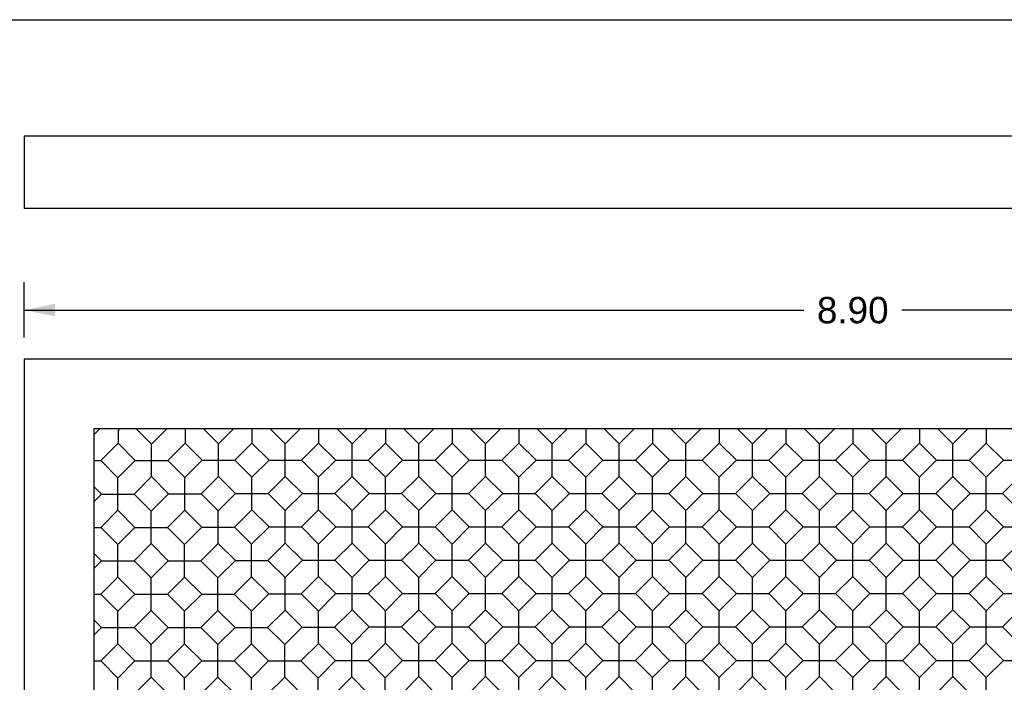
# Model space of a CAD drawing. Header units: inches. Extents: x 0 to 18.3, y 0 to 14.2.
# Tile 8 of 13: x 4.1 to 9.4, y 10.6 to 14.2. Entities that reach past the tile are written whole.
import ezdxf

# ---------------------------------------------------------------- set-up
doc = ezdxf.new("R2010")
doc.units = ezdxf.units.IN
doc.header["$LTSCALE"] = 1.008333
doc.header["$MEASUREMENT"] = 0
doc.layers.get('0').update_dxf_attribs({"linetype": 'CONTINUOUS'})
doc.styles.get("Standard").update_dxf_attribs({"font": 'arial.ttf'})
doc.dimstyles.new('DIMSTYLE_1', dxfattribs={"dimtxt": 0.141667, "dimasz": 0.166667, "dimexe": 0.09, "dimexo": 0.07, "dimgap": 0.0425, "dimtad": 0, "dimtih": 1, "dimtoh": 1, "dimzin": 4, "dimdsep": 46, "dimtxsty": 'Standard', "dimblk": '_FILLED', "dimblk1": '_FILLED', "dimblk2": '_FILLED', "dimcen": 0.09, "dimadec": 3, "dimazin": 1, "dimtfac": 1, "dimtdec": 3, "dimtofl": 0, "dimtmove": 0, "dimatfit": 3, "dimldrblk": '_FILLED', "dimfxl": 0, "dimtolj": 1, "dimtzin": 4, "dimarcsym": 0})

# ---------------------------------------------------------------- blocks, each defined once
blk = doc.blocks.new('_FILLED')
at = {"color": 0, "linetype": 'ByBlock'}
blk.add_solid([(0, 0), (-1, 0.2), (-1, -0.2)], dxfattribs=at)
blk = doc.blocks.new('*D2')
at = {"color": 2, "linetype": 'Continuous'}
for p, q in [((4.1466, 12.4604), (4.1466, 12.7567)), ((13.0466, 12.4604), (13.0466, 12.7567)), ((4.1466, 12.6067), (8.3333, 12.6067)), ((13.0466, 12.6067), (8.8599, 12.6067))]:
    blk.add_line(p, q, dxfattribs=at)
at = {"color": 2, "linetype": 'Continuous', "xscale": 0.1666666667, "yscale": 0.1666666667, "zscale": 0.1666666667, "rotation": 180}
blk.add_blockref('_FILLED', (4.1466, 12.6067), dxfattribs=at)
at = {"color": 2, "linetype": 'Continuous', "xscale": 0.1666666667, "yscale": 0.1666666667, "zscale": 0.1666666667}
blk.add_blockref('_FILLED', (13.0466, 12.6067), dxfattribs=at)
at = {"color": 2, "linetype": 'Continuous', "insert": (8.5966, 12.6776), "char_height": 0.14167, "width": 0.384975, "attachment_point": 2, "line_spacing_factor": 0.9}
blk.add_mtext('8.90', dxfattribs=at)

msp = doc.modelspace()

# ---------------------------------------------------------------- linework, layer by layer
at = {"color": 7, "linetype": 'Continuous'}
for p, q in [((0, 14.1667), (18.3333, 14.1667)), ((4.1466, 13.5419), (4.1466, 13.1519)), ((13.0466, 13.5419), (4.1466, 13.5419)), ((13.0466, 13.1519), (4.1466, 13.1519)), ((4.1466, 12.3438), (4.1466, 3.7238)), ((13.0466, 12.3438), (4.1466, 12.3438)), ((4.5544, 11.9688), (4.5216, 11.936)), ((4.5216, 11.9688), (4.5216, 4.0988)), ((12.6716, 11.9688), (4.5216, 11.9688)), ((4.6516, 11.9588), (4.6616, 11.9688)), ((4.6516, 11.9588), (4.6516, 11.8915)), ((4.8309, 11.8868), (4.7489, 11.9688)), ((4.8309, 11.8868), (4.9129, 11.9688)), ((5.0115, 11.9688), (5.0115, 11.8929)), ((5.1102, 11.9688), (5.1908, 11.8882)), ((5.1908, 11.8882), (5.2714, 11.9688)), ((5.37, 11.9688), (5.37, 11.8929)), ((5.4687, 11.9688), (5.5493, 11.8882)), ((5.5493, 11.8882), (5.6299, 11.9688)), ((5.7286, 11.9688), (5.7286, 11.8929)), ((5.8272, 11.9688), (5.9078, 11.8882)), ((5.9078, 11.8882), (5.9884, 11.9688)), ((6.0871, 11.9688), (6.0871, 11.8929)), ((6.1857, 11.9688), (6.2663, 11.8882)), ((6.2663, 11.8882), (6.3469, 11.9688)), ((6.4456, 11.9688), (6.4456, 11.8929)), ((6.5442, 11.9688), (6.6248, 11.8882)), ((6.6248, 11.8882), (6.7054, 11.9688)), ((6.8041, 11.9688), (6.8041, 11.8929)), ((6.9027, 11.9688), (6.9833, 11.8882)), ((7.0639, 11.9688), (6.9833, 11.8882)), ((7.1626, 11.9688), (7.1626, 11.8929)), ((7.2612, 11.9688), (7.3418, 11.8882)), ((7.4224, 11.9688), (7.3418, 11.8882)), ((7.5211, 11.9688), (7.5211, 11.8929)), ((7.6197, 11.9688), (7.7003, 11.8882)), ((7.7809, 11.9688), (7.7003, 11.8882)), ((7.8796, 11.9688), (7.8796, 11.8929)), ((7.9782, 11.9688), (8.0588, 11.8882)), ((8.1394, 11.9688), (8.0588, 11.8882)), ((8.2381, 11.9688), (8.2381, 11.8929)), ((8.3367, 11.9688), (8.4173, 11.8882)), ((8.4979, 11.9688), (8.4173, 11.8882)), ((8.5966, 11.9688), (8.5966, 11.8929)), ((8.6952, 11.9688), (8.7758, 11.8882)), ((8.8564, 11.9688), (8.7758, 11.8882)), ((8.9551, 11.9688), (8.9551, 11.8929)), ((9.0537, 11.9688), (9.1343, 11.8882)), ((9.2149, 11.9688), (9.1343, 11.8882)), ((9.3136, 11.9688), (9.3136, 11.8929)), ((4.6516, 11.8915), (4.5582, 11.7981)), ((4.7436, 11.7995), (4.6516, 11.8915)), ((4.8309, 11.7123), (4.8309, 11.8868)), ((5.0115, 11.8929), (4.9181, 11.7995)), ((5.0115, 11.8929), (5.1035, 11.8009)), ((5.1908, 11.7137), (5.1908, 11.8882)), ((5.37, 11.8929), (5.278, 11.8009)), ((5.37, 11.8929), (5.462, 11.8009)), ((5.5493, 11.7137), (5.5493, 11.8882)), ((5.7286, 11.8929), (5.6365, 11.8009)), ((5.7286, 11.8929), (5.8206, 11.8009)), ((5.9078, 11.7137), (5.9078, 11.8882)), ((6.0871, 11.8929), (5.9951, 11.8009)), ((6.0871, 11.8929), (6.1791, 11.8009)), ((6.2663, 11.7137), (6.2663, 11.8882)), ((6.4456, 11.8929), (6.3536, 11.8009)), ((6.4456, 11.8929), (6.5376, 11.8009)), ((6.6248, 11.7137), (6.6248, 11.8882)), ((6.8041, 11.8929), (6.7121, 11.8009)), ((6.8041, 11.8929), (6.8961, 11.8009)), ((6.9833, 11.7137), (6.9833, 11.8882)), ((7.1626, 11.8929), (7.0706, 11.8009)), ((7.1626, 11.8929), (7.2546, 11.8009)), ((7.3418, 11.7137), (7.3418, 11.8882)), ((7.5211, 11.8929), (7.4291, 11.8009)), ((7.5211, 11.8929), (7.6131, 11.8009)), ((7.7003, 11.7137), (7.7003, 11.8882)), ((7.8796, 11.8929), (7.7876, 11.8009)), ((7.8796, 11.8929), (7.9716, 11.8009)), ((8.0588, 11.7137), (8.0588, 11.8882)), ((8.2381, 11.8929), (8.1461, 11.8009)), ((8.2381, 11.8929), (8.3301, 11.8009)), ((8.4173, 11.7137), (8.4173, 11.8882)), ((8.5966, 11.8929), (8.5046, 11.8009)), ((8.5966, 11.8929), (8.6886, 11.8009)), ((8.7758, 11.7137), (8.7758, 11.8882)), ((8.9551, 11.8929), (8.8631, 11.8009)), ((8.9551, 11.8929), (9.0471, 11.8009)), ((9.1343, 11.7137), (9.1343, 11.8882)), ((9.3136, 11.8929), (9.2216, 11.8009)), ((9.3136, 11.8929), (9.4056, 11.8009)), ((4.5216, 11.7981), (4.5582, 11.7981)), ((4.6502, 11.7061), (4.5582, 11.7981)), ((4.6502, 11.7061), (4.7436, 11.7995)), ((4.7436, 11.7995), (4.9181, 11.7995)), ((5.0101, 11.7075), (4.9181, 11.7995)), ((5.0101, 11.7075), (5.1035, 11.8009)), ((5.1035, 11.8009), (5.278, 11.8009)), ((5.278, 11.8009), (5.37, 11.7089)), ((5.37, 11.7089), (5.462, 11.8009)), ((5.462, 11.8009), (5.6365, 11.8009)), ((5.6365, 11.8009), (5.7286, 11.7089)), ((5.7286, 11.7089), (5.8206, 11.8009)), ((5.8206, 11.8009), (5.9951, 11.8009)), ((5.9951, 11.8009), (6.0871, 11.7089)), ((6.0871, 11.7089), (6.1791, 11.8009)), ((6.1791, 11.8009), (6.3536, 11.8009)), ((6.3536, 11.8009), (6.4456, 11.7089)), ((6.4456, 11.7089), (6.5376, 11.8009)), ((6.5376, 11.8009), (6.7121, 11.8009)), ((6.7121, 11.8009), (6.8041, 11.7089)), ((6.8961, 11.8009), (6.8041, 11.7089)), ((6.8961, 11.8009), (7.0706, 11.8009)), ((7.0706, 11.8009), (7.1626, 11.7089)), ((7.2546, 11.8009), (7.1626, 11.7089)), ((7.2546, 11.8009), (7.4291, 11.8009)), ((7.4291, 11.8009), (7.5211, 11.7089)), ((7.6131, 11.8009), (7.5211, 11.7089)), ((7.6131, 11.8009), (7.7876, 11.8009)), ((7.7876, 11.8009), (7.8796, 11.7089)), ((7.9716, 11.8009), (7.8796, 11.7089)), ((7.9716, 11.8009), (8.1461, 11.8009)), ((8.1461, 11.8009), (8.2381, 11.7089)), ((8.3301, 11.8009), (8.2381, 11.7089)), ((8.3301, 11.8009), (8.5046, 11.8009)), ((8.5046, 11.8009), (8.5966, 11.7089)), ((8.6886, 11.8009), (8.5966, 11.7089)), ((8.6886, 11.8009), (8.8631, 11.8009)), ((8.8631, 11.8009), (8.9551, 11.7089)), ((9.0471, 11.8009), (8.9551, 11.7089)), ((9.0471, 11.8009), (9.2216, 11.8009)), ((9.2216, 11.8009), (9.3136, 11.7089)), ((9.4056, 11.8009), (9.3136, 11.7089)), ((9.4056, 11.8009), (9.5801, 11.8009)), ((4.6502, 11.5316), (4.6502, 11.7061)), ((4.8309, 11.7123), (4.7374, 11.6188)), ((4.9229, 11.6203), (4.8309, 11.7123)), ((5.0101, 11.533), (5.0101, 11.7075)), ((5.1908, 11.7137), (5.0974, 11.6203)), ((5.1908, 11.7137), (5.2828, 11.6217)), ((5.37, 11.5344), (5.37, 11.7089)), ((5.5493, 11.7137), (5.4573, 11.6217)), ((5.5493, 11.7137), (5.6413, 11.6217)), ((5.7286, 11.5344), (5.7286, 11.7089)), ((5.9078, 11.7137), (5.8158, 11.6217)), ((5.9078, 11.7137), (5.9998, 11.6217)), ((6.0871, 11.5344), (6.0871, 11.7089)), ((6.2663, 11.7137), (6.1743, 11.6217)), ((6.2663, 11.7137), (6.3583, 11.6217)), ((6.4456, 11.5344), (6.4456, 11.7089)), ((6.6248, 11.7137), (6.5328, 11.6217)), ((6.6248, 11.7137), (6.7168, 11.6217)), ((6.8041, 11.5344), (6.8041, 11.7089)), ((6.9833, 11.7137), (6.8913, 11.6217)), ((6.9833, 11.7137), (7.0753, 11.6217)), ((7.1626, 11.5344), (7.1626, 11.7089)), ((7.3418, 11.7137), (7.2498, 11.6217)), ((7.3418, 11.7137), (7.4338, 11.6217)), ((7.5211, 11.5344), (7.5211, 11.7089)), ((7.7003, 11.7137), (7.6083, 11.6217)), ((7.7003, 11.7137), (7.7923, 11.6217)), ((7.8796, 11.5344), (7.8796, 11.7089)), ((8.0588, 11.7137), (7.9668, 11.6217)), ((8.0588, 11.7137), (8.1508, 11.6217)), ((8.2381, 11.5344), (8.2381, 11.7089)), ((8.4173, 11.7137), (8.3253, 11.6217)), ((8.4173, 11.7137), (8.5093, 11.6217)), ((8.5966, 11.5344), (8.5966, 11.7089)), ((8.7758, 11.7137), (8.6838, 11.6217)), ((8.7758, 11.7137), (8.8678, 11.6217)), ((8.9551, 11.5344), (8.9551, 11.7089)), ((9.1343, 11.7137), (9.0423, 11.6217)), ((9.1343, 11.7137), (9.2263, 11.6217)), ((9.3136, 11.5344), (9.3136, 11.7089)), ((9.4928, 11.7137), (9.4008, 11.6217)), ((4.5629, 11.6188), (4.5216, 11.6601)), ((4.5629, 11.6188), (4.5216, 11.5775)), ((4.5629, 11.6188), (4.7374, 11.6188)), ((4.8294, 11.5268), (4.7374, 11.6188)), ((4.8294, 11.5268), (4.9229, 11.6203)), ((4.9229, 11.6203), (5.0974, 11.6203)), ((5.1894, 11.5283), (5.0974, 11.6203)), ((5.1894, 11.5283), (5.2828, 11.6217)), ((5.2828, 11.6217), (5.4573, 11.6217)), ((5.4573, 11.6217), (5.5493, 11.5297)), ((5.5493, 11.5297), (5.6413, 11.6217)), ((5.6413, 11.6217), (5.8158, 11.6217)), ((5.8158, 11.6217), (5.9078, 11.5297)), ((5.9078, 11.5297), (5.9998, 11.6217)), ((5.9998, 11.6217), (6.1743, 11.6217)), ((6.1743, 11.6217), (6.2663, 11.5297)), ((6.2663, 11.5297), (6.3583, 11.6217)), ((6.3583, 11.6217), (6.5328, 11.6217)), ((6.5328, 11.6217), (6.6248, 11.5297)), ((6.7168, 11.6217), (6.6248, 11.5297)), ((6.7168, 11.6217), (6.8913, 11.6217)), ((6.8913, 11.6217), (6.9833, 11.5297)), ((7.0753, 11.6217), (6.9833, 11.5297)), ((7.0753, 11.6217), (7.2498, 11.6217)), ((7.2498, 11.6217), (7.3418, 11.5297)), ((7.4338, 11.6217), (7.3418, 11.5297)), ((7.4338, 11.6217), (7.6083, 11.6217)), ((7.6083, 11.6217), (7.7003, 11.5297)), ((7.7923, 11.6217), (7.7003, 11.5297)), ((7.7923, 11.6217), (7.9668, 11.6217)), ((7.9668, 11.6217), (8.0588, 11.5297)), ((8.1508, 11.6217), (8.0588, 11.5297)), ((8.1508, 11.6217), (8.3253, 11.6217)), ((8.3253, 11.6217), (8.4173, 11.5297)), ((8.5093, 11.6217), (8.4173, 11.5297)), ((8.5093, 11.6217), (8.6838, 11.6217)), ((8.6838, 11.6217), (8.7758, 11.5297)), ((8.8678, 11.6217), (8.7758, 11.5297)), ((8.8678, 11.6217), (9.0423, 11.6217)), ((9.0423, 11.6217), (9.1343, 11.5297)), ((9.2263, 11.6217), (9.1343, 11.5297)), ((9.2263, 11.6217), (9.4008, 11.6217)), ((9.4008, 11.6217), (9.4928, 11.5297)), ((4.5582, 11.4396), (4.6502, 11.5316)), ((4.7422, 11.4396), (4.6502, 11.5316)), ((4.8294, 11.3523), (4.8294, 11.5268)), ((5.0101, 11.533), (4.9167, 11.4396)), ((5.1021, 11.441), (5.0101, 11.533)), ((5.1894, 11.3538), (5.1894, 11.5283)), ((5.37, 11.5344), (5.2766, 11.441)), ((5.37, 11.5344), (5.462, 11.4424)), ((5.5493, 11.3552), (5.5493, 11.5297)), ((5.7286, 11.5344), (5.6365, 11.4424)), ((5.7286, 11.5344), (5.8206, 11.4424)), ((5.9078, 11.3552), (5.9078, 11.5297)), ((6.0871, 11.5344), (5.9951, 11.4424)), ((6.0871, 11.5344), (6.1791, 11.4424)), ((6.2663, 11.3552), (6.2663, 11.5297)), ((6.4456, 11.5344), (6.3536, 11.4424)), ((6.4456, 11.5344), (6.5376, 11.4424)), ((6.6248, 11.3552), (6.6248, 11.5297)), ((6.8041, 11.5344), (6.7121, 11.4424)), ((6.8041, 11.5344), (6.8961, 11.4424)), ((6.9833, 11.3552), (6.9833, 11.5297)), ((7.1626, 11.5344), (7.0706, 11.4424)), ((7.1626, 11.5344), (7.2546, 11.4424)), ((7.3418, 11.3552), (7.3418, 11.5297)), ((7.5211, 11.5344), (7.4291, 11.4424)), ((7.5211, 11.5344), (7.6131, 11.4424)), ((7.7003, 11.3552), (7.7003, 11.5297)), ((7.8796, 11.5344), (7.7876, 11.4424)), ((7.8796, 11.5344), (7.9716, 11.4424)), ((8.0588, 11.3552), (8.0588, 11.5297)), ((8.2381, 11.5344), (8.1461, 11.4424)), ((8.2381, 11.5344), (8.3301, 11.4424)), ((8.4173, 11.3552), (8.4173, 11.5297)), ((8.5966, 11.5344), (8.5046, 11.4424)), ((8.5966, 11.5344), (8.6886, 11.4424)), ((8.7758, 11.3552), (8.7758, 11.5297)), ((8.9551, 11.5344), (8.8631, 11.4424)), ((8.9551, 11.5344), (9.0471, 11.4424)), ((9.1343, 11.3552), (9.1343, 11.5297)), ((9.3136, 11.5344), (9.2216, 11.4424)), ((9.3136, 11.5344), (9.4056, 11.4424)), ((4.5216, 11.4396), (4.5582, 11.4396)), ((4.6502, 11.3476), (4.5582, 11.4396)), ((4.7422, 11.4396), (4.6502, 11.3476)), ((4.7422, 11.4396), (4.9167, 11.4396)), ((5.0087, 11.3476), (4.9167, 11.4396)), ((5.0087, 11.3476), (5.1021, 11.441)), ((5.1021, 11.441), (5.2766, 11.441)), ((5.3686, 11.349), (5.2766, 11.441)), ((5.3686, 11.349), (5.462, 11.4424)), ((5.462, 11.4424), (5.6365, 11.4424)), ((5.6365, 11.4424), (5.7286, 11.3504)), ((5.7286, 11.3504), (5.8206, 11.4424)), ((5.8206, 11.4424), (5.9951, 11.4424)), ((5.9951, 11.4424), (6.0871, 11.3504)), ((6.0871, 11.3504), (6.1791, 11.4424)), ((6.1791, 11.4424), (6.3536, 11.4424)), ((6.3536, 11.4424), (6.4456, 11.3504)), ((6.5376, 11.4424), (6.4456, 11.3504)), ((6.5376, 11.4424), (6.7121, 11.4424)), ((6.7121, 11.4424), (6.8041, 11.3504)), ((6.8961, 11.4424), (6.8041, 11.3504)), ((6.8961, 11.4424), (7.0706, 11.4424)), ((7.0706, 11.4424), (7.1626, 11.3504)), ((7.2546, 11.4424), (7.1626, 11.3504)), ((7.2546, 11.4424), (7.4291, 11.4424)), ((7.4291, 11.4424), (7.5211, 11.3504)), ((7.6131, 11.4424), (7.5211, 11.3504)), ((7.6131, 11.4424), (7.7876, 11.4424)), ((7.7876, 11.4424), (7.8796, 11.3504)), ((7.9716, 11.4424), (7.8796, 11.3504)), ((7.9716, 11.4424), (8.1461, 11.4424)), ((8.1461, 11.4424), (8.2381, 11.3504)), ((8.3301, 11.4424), (8.2381, 11.3504)), ((8.3301, 11.4424), (8.5046, 11.4424)), ((8.5046, 11.4424), (8.5966, 11.3504)), ((8.6886, 11.4424), (8.5966, 11.3504)), ((8.6886, 11.4424), (8.8631, 11.4424)), ((8.8631, 11.4424), (8.9551, 11.3504)), ((9.0471, 11.4424), (8.9551, 11.3504)), ((9.0471, 11.4424), (9.2216, 11.4424)), ((9.2216, 11.4424), (9.3136, 11.3504)), ((9.4056, 11.4424), (9.3136, 11.3504)), ((9.4056, 11.4424), (9.5801, 11.4424)), ((4.6502, 11.1731), (4.6502, 11.3476)), ((4.7374, 11.2603), (4.8294, 11.3523)), ((4.9214, 11.2603), (4.8294, 11.3523)), ((5.0087, 11.1731), (5.0087, 11.3476)), ((5.1894, 11.3538), (5.0959, 11.2603)), ((5.2814, 11.2618), (5.1894, 11.3538)), ((5.3686, 11.1745), (5.3686, 11.349)), ((5.5493, 11.3552), (5.4559, 11.2618)), ((5.5493, 11.3552), (5.6413, 11.2632)), ((5.7286, 11.1759), (5.7286, 11.3504)), ((5.9078, 11.3552), (5.8158, 11.2632)), ((5.9078, 11.3552), (5.9998, 11.2632)), ((6.0871, 11.1759), (6.0871, 11.3504)), ((6.2663, 11.3552), (6.1743, 11.2632)), ((6.2663, 11.3552), (6.3583, 11.2632)), ((6.4456, 11.1759), (6.4456, 11.3504)), ((6.6248, 11.3552), (6.5328, 11.2632)), ((6.6248, 11.3552), (6.7168, 11.2632)), ((6.8041, 11.1759), (6.8041, 11.3504)), ((6.9833, 11.3552), (6.8913, 11.2632)), ((6.9833, 11.3552), (7.0753, 11.2632)), ((7.1626, 11.1759), (7.1626, 11.3504)), ((7.3418, 11.3552), (7.2498, 11.2632)), ((7.3418, 11.3552), (7.4338, 11.2632)), ((7.5211, 11.1759), (7.5211, 11.3504)), ((7.7003, 11.3552), (7.6083, 11.2632)), ((7.7003, 11.3552), (7.7923, 11.2632)), ((7.8796, 11.1759), (7.8796, 11.3504)), ((8.0588, 11.3552), (7.9668, 11.2632)), ((8.0588, 11.3552), (8.1508, 11.2632)), ((8.2381, 11.1759), (8.2381, 11.3504)), ((8.4173, 11.3552), (8.3253, 11.2632)), ((8.4173, 11.3552), (8.5093, 11.2632)), ((8.5966, 11.1759), (8.5966, 11.3504)), ((8.7758, 11.3552), (8.6838, 11.2632)), ((8.7758, 11.3552), (8.8678, 11.2632)), ((8.9551, 11.1759), (8.9551, 11.3504)), ((9.1343, 11.3552), (9.0423, 11.2632)), ((9.1343, 11.3552), (9.2263, 11.2632)), ((9.3136, 11.1759), (9.3136, 11.3504)), ((9.4928, 11.3552), (9.4008, 11.2632)), ((4.5629, 11.2603), (4.5216, 11.3016)), ((5.1879, 11.1683), (5.2814, 11.2618)), ((5.2814, 11.2618), (5.4559, 11.2618)), ((5.5479, 11.1698), (5.4559, 11.2618)), ((5.5479, 11.1698), (5.6413, 11.2632)), ((5.6413, 11.2632), (5.8158, 11.2632)), ((5.8158, 11.2632), (5.9078, 11.1712)), ((5.9078, 11.1712), (5.9998, 11.2632)), ((5.9998, 11.2632), (6.1743, 11.2632)), ((6.1743, 11.2632), (6.2663, 11.1712)), ((6.3583, 11.2632), (6.2663, 11.1712)), ((6.3583, 11.2632), (6.5328, 11.2632)), ((6.5328, 11.2632), (6.6248, 11.1712)), ((6.7168, 11.2632), (6.6248, 11.1712)), ((6.7168, 11.2632), (6.8913, 11.2632)), ((6.8913, 11.2632), (6.9833, 11.1712)), ((7.0753, 11.2632), (6.9833, 11.1712)), ((7.0753, 11.2632), (7.2498, 11.2632)), ((7.2498, 11.2632), (7.3418, 11.1712)), ((7.4338, 11.2632), (7.3418, 11.1712)), ((7.4338, 11.2632), (7.6083, 11.2632)), ((7.6083, 11.2632), (7.7003, 11.1712)), ((7.7923, 11.2632), (7.7003, 11.1712)), ((7.7923, 11.2632), (7.9668, 11.2632)), ((7.9668, 11.2632), (8.0588, 11.1712)), ((8.1508, 11.2632), (8.0588, 11.1712)), ((8.1508, 11.2632), (8.3253, 11.2632)), ((8.3253, 11.2632), (8.4173, 11.1712)), ((8.5093, 11.2632), (8.4173, 11.1712)), ((8.5093, 11.2632), (8.6838, 11.2632)), ((8.6838, 11.2632), (8.7758, 11.1712)), ((8.8678, 11.2632), (8.7758, 11.1712)), ((8.8678, 11.2632), (9.0423, 11.2632)), ((9.0423, 11.2632), (9.1343, 11.1712)), ((9.2263, 11.2632), (9.1343, 11.1712)), ((9.2263, 11.2632), (9.4008, 11.2632)), ((9.4008, 11.2632), (9.4928, 11.1712)), ((4.5629, 11.2603), (4.5216, 11.219)), ((4.5629, 11.2603), (4.7374, 11.2603)), ((4.8294, 11.1683), (4.7374, 11.2603)), ((4.9214, 11.2603), (4.8294, 11.1683)), ((4.9214, 11.2603), (5.0959, 11.2603)), ((5.1879, 11.1683), (5.0959, 11.2603)), ((4.6502, 11.1731), (4.5582, 11.0811)), ((4.7422, 11.0811), (4.6502, 11.1731)), ((4.8294, 10.9938), (4.8294, 11.1683)), ((4.9167, 11.0811), (5.0087, 11.1731)), ((5.1007, 11.0811), (5.0087, 11.1731)), ((5.1879, 10.9938), (5.1879, 11.1683)), ((5.3686, 11.1745), (5.2752, 11.0811)), ((5.4606, 11.0825), (5.3686, 11.1745)), ((5.5479, 10.9953), (5.5479, 11.1698)), ((5.7286, 11.1759), (5.6351, 11.0825)), ((5.7286, 11.1759), (5.8206, 11.0839)), ((5.9078, 10.9967), (5.9078, 11.1712)), ((6.0871, 11.1759), (5.9951, 11.0839)), ((6.0871, 11.1759), (6.1791, 11.0839)), ((6.2663, 10.9967), (6.2663, 11.1712)), ((6.4456, 11.1759), (6.3536, 11.0839)), ((6.4456, 11.1759), (6.5376, 11.0839)), ((6.6248, 10.9967), (6.6248, 11.1712)), ((6.8041, 11.1759), (6.7121, 11.0839)), ((6.8041, 11.1759), (6.8961, 11.0839)), ((6.9833, 10.9967), (6.9833, 11.1712)), ((7.1626, 11.1759), (7.0706, 11.0839)), ((7.1626, 11.1759), (7.2546, 11.0839)), ((7.3418, 10.9967), (7.3418, 11.1712)), ((7.5211, 11.1759), (7.4291, 11.0839)), ((7.5211, 11.1759), (7.6131, 11.0839)), ((7.7003, 10.9967), (7.7003, 11.1712)), ((7.8796, 11.1759), (7.7876, 11.0839)), ((7.8796, 11.1759), (7.9716, 11.0839)), ((8.0588, 10.9967), (8.0588, 11.1712)), ((8.2381, 11.1759), (8.1461, 11.0839)), ((8.2381, 11.1759), (8.3301, 11.0839)), ((8.4173, 10.9967), (8.4173, 11.1712)), ((8.5966, 11.1759), (8.5046, 11.0839)), ((8.5966, 11.1759), (8.6886, 11.0839)), ((8.7758, 10.9967), (8.7758, 11.1712)), ((8.9551, 11.1759), (8.8631, 11.0839)), ((8.9551, 11.1759), (9.0471, 11.0839)), ((9.1343, 10.9967), (9.1343, 11.1712)), ((9.3136, 11.1759), (9.2216, 11.0839)), ((9.3136, 11.1759), (9.4056, 11.0839)), ((4.5216, 11.0811), (4.5582, 11.0811)), ((4.6502, 10.9891), (4.5582, 11.0811)), ((4.7422, 11.0811), (4.6502, 10.9891)), ((4.7422, 11.0811), (4.9167, 11.0811)), ((5.0087, 10.9891), (4.9167, 11.0811)), ((5.1007, 11.0811), (5.0087, 10.9891)), ((5.1007, 11.0811), (5.2752, 11.0811)), ((5.3672, 10.9891), (5.2752, 11.0811)), ((5.3672, 10.9891), (5.4606, 11.0825)), ((5.4606, 11.0825), (5.6351, 11.0825)), ((5.7271, 10.9905), (5.6351, 11.0825)), ((5.7271, 10.9905), (5.8206, 11.0839)), ((5.8206, 11.0839), (5.9951, 11.0839)), ((5.9951, 11.0839), (6.0871, 10.9919)), ((6.1791, 11.0839), (6.0871, 10.9919)), ((6.1791, 11.0839), (6.3536, 11.0839)), ((6.3536, 11.0839), (6.4456, 10.9919)), ((6.5376, 11.0839), (6.4456, 10.9919)), ((6.5376, 11.0839), (6.7121, 11.0839)), ((6.7121, 11.0839), (6.8041, 10.9919)), ((6.8961, 11.0839), (6.8041, 10.9919)), ((6.8961, 11.0839), (7.0706, 11.0839)), ((7.0706, 11.0839), (7.1626, 10.9919)), ((7.2546, 11.0839), (7.1626, 10.9919)), ((7.2546, 11.0839), (7.4291, 11.0839)), ((7.4291, 11.0839), (7.5211, 10.9919)), ((7.6131, 11.0839), (7.5211, 10.9919)), ((7.6131, 11.0839), (7.7876, 11.0839)), ((7.7876, 11.0839), (7.8796, 10.9919)), ((7.9716, 11.0839), (7.8796, 10.9919)), ((7.9716, 11.0839), (8.1461, 11.0839)), ((8.1461, 11.0839), (8.2381, 10.9919)), ((8.3301, 11.0839), (8.2381, 10.9919)), ((8.3301, 11.0839), (8.5046, 11.0839)), ((8.5046, 11.0839), (8.5966, 10.9919)), ((8.6886, 11.0839), (8.5966, 10.9919)), ((8.6886, 11.0839), (8.8631, 11.0839)), ((8.8631, 11.0839), (8.9551, 10.9919)), ((9.0471, 11.0839), (8.9551, 10.9919)), ((9.0471, 11.0839), (9.2216, 11.0839)), ((9.2216, 11.0839), (9.3136, 10.9919)), ((9.4056, 11.0839), (9.3136, 10.9919)), ((9.4056, 11.0839), (9.5801, 11.0839)), ((4.6502, 10.8146), (4.6502, 10.9891)), ((4.8294, 10.9938), (4.7374, 10.9018)), ((4.9214, 10.9018), (4.8294, 10.9938)), ((5.0087, 10.8146), (5.0087, 10.9891)), ((5.0959, 10.9018), (5.1879, 10.9938)), ((5.2799, 10.9018), (5.1879, 10.9938)), ((5.3672, 10.8146), (5.3672, 10.9891)), ((5.5479, 10.9953), (5.4544, 10.9018)), ((5.6399, 10.9033), (5.5479, 10.9953)), ((5.7271, 10.816), (5.7271, 10.9905)), ((5.9078, 10.9967), (5.8144, 10.9033)), ((5.9078, 10.9967), (5.9998, 10.9047)), ((6.0871, 10.8174), (6.0871, 10.9919)), ((6.2663, 10.9967), (6.1743, 10.9047)), ((6.2663, 10.9967), (6.3583, 10.9047)), ((6.4456, 10.8174), (6.4456, 10.9919)), ((6.6248, 10.9967), (6.5328, 10.9047)), ((6.6248, 10.9967), (6.7168, 10.9047)), ((6.8041, 10.8174), (6.8041, 10.9919)), ((6.9833, 10.9967), (6.8913, 10.9047)), ((6.9833, 10.9967), (7.0753, 10.9047)), ((7.1626, 10.8174), (7.1626, 10.9919)), ((7.3418, 10.9967), (7.2498, 10.9047)), ((7.3418, 10.9967), (7.4338, 10.9047)), ((7.5211, 10.8174), (7.5211, 10.9919)), ((7.7003, 10.9967), (7.6083, 10.9047)), ((7.7003, 10.9967), (7.7923, 10.9047)), ((7.8796, 10.8174), (7.8796, 10.9919)), ((8.0588, 10.9967), (7.9668, 10.9047)), ((8.0588, 10.9967), (8.1508, 10.9047)), ((8.2381, 10.8174), (8.2381, 10.9919)), ((8.4173, 10.9967), (8.3253, 10.9047)), ((8.4173, 10.9967), (8.5093, 10.9047)), ((8.5966, 10.8174), (8.5966, 10.9919)), ((8.7758, 10.9967), (8.6838, 10.9047)), ((8.7758, 10.9967), (8.8678, 10.9047)), ((8.9551, 10.8174), (8.9551, 10.9919)), ((9.1343, 10.9967), (9.0423, 10.9047)), ((9.1343, 10.9967), (9.2263, 10.9047)), ((9.3136, 10.8174), (9.3136, 10.9919)), ((9.4928, 10.9967), (9.4008, 10.9047)), ((4.5629, 10.9018), (4.5216, 10.9431)), ((4.5629, 10.9018), (4.5216, 10.8605)), ((4.5629, 10.9018), (4.7374, 10.9018)), ((4.8294, 10.8098), (4.7374, 10.9018)), ((4.9214, 10.9018), (4.8294, 10.8098)), ((4.9214, 10.9018), (5.0959, 10.9018)), ((5.1879, 10.8098), (5.0959, 10.9018)), ((5.2799, 10.9018), (5.1879, 10.8098)), ((5.2799, 10.9018), (5.4544, 10.9018)), ((5.5464, 10.8098), (5.4544, 10.9018)), ((5.5464, 10.8098), (5.6399, 10.9033)), ((5.6399, 10.9033), (5.8144, 10.9033)), ((5.9064, 10.8113), (5.8144, 10.9033)), ((5.9998, 10.9047), (5.9064, 10.8113)), ((5.9998, 10.9047), (6.1743, 10.9047)), ((6.1743, 10.9047), (6.2663, 10.8127)), ((6.3583, 10.9047), (6.2663, 10.8127)), ((6.3583, 10.9047), (6.5328, 10.9047)), ((6.5328, 10.9047), (6.6248, 10.8127)), ((6.7168, 10.9047), (6.6248, 10.8127)), ((6.7168, 10.9047), (6.8913, 10.9047)), ((6.8913, 10.9047), (6.9833, 10.8127)), ((7.0753, 10.9047), (6.9833, 10.8127)), ((7.0753, 10.9047), (7.2498, 10.9047)), ((7.2498, 10.9047), (7.3418, 10.8127)), ((7.4338, 10.9047), (7.3418, 10.8127)), ((7.4338, 10.9047), (7.6083, 10.9047)), ((7.6083, 10.9047), (7.7003, 10.8127)), ((7.7923, 10.9047), (7.7003, 10.8127)), ((7.7923, 10.9047), (7.9668, 10.9047)), ((7.9668, 10.9047), (8.0588, 10.8127)), ((8.1508, 10.9047), (8.0588, 10.8127)), ((8.1508, 10.9047), (8.3253, 10.9047)), ((8.3253, 10.9047), (8.4173, 10.8127)), ((8.5093, 10.9047), (8.4173, 10.8127)), ((8.5093, 10.9047), (8.6838, 10.9047)), ((8.6838, 10.9047), (8.7758, 10.8127)), ((8.8678, 10.9047), (8.7758, 10.8127)), ((8.8678, 10.9047), (9.0423, 10.9047)), ((9.0423, 10.9047), (9.1343, 10.8127)), ((9.2263, 10.9047), (9.1343, 10.8127)), ((9.2263, 10.9047), (9.4008, 10.9047)), ((9.4008, 10.9047), (9.4928, 10.8127)), ((4.6502, 10.8146), (4.5582, 10.7226)), ((4.7422, 10.7226), (4.6502, 10.8146)), ((4.8294, 10.6353), (4.8294, 10.8098)), ((4.9167, 10.7226), (5.0087, 10.8146)), ((5.1007, 10.7226), (5.0087, 10.8146)), ((5.1879, 10.6353), (5.1879, 10.8098)), ((5.2752, 10.7226), (5.3672, 10.8146)), ((5.4592, 10.7226), (5.3672, 10.8146)), ((5.5464, 10.6353), (5.5464, 10.8098)), ((5.7271, 10.816), (5.6337, 10.7226)), ((5.8191, 10.724), (5.7271, 10.816)), ((5.9064, 10.6368), (5.9064, 10.8113)), ((6.0871, 10.8174), (5.9936, 10.724)), ((6.0871, 10.8174), (6.1791, 10.7254)), ((6.2663, 10.6382), (6.2663, 10.8127)), ((6.4456, 10.8174), (6.3536, 10.7254)), ((6.4456, 10.8174), (6.5376, 10.7254)), ((6.6248, 10.6382), (6.6248, 10.8127)), ((6.8041, 10.8174), (6.7121, 10.7254)), ((6.8041, 10.8174), (6.8961, 10.7254)), ((6.9833, 10.6382), (6.9833, 10.8127)), ((7.1626, 10.8174), (7.0706, 10.7254)), ((7.1626, 10.8174), (7.2546, 10.7254)), ((7.3418, 10.6382), (7.3418, 10.8127)), ((7.5211, 10.8174), (7.4291, 10.7254)), ((7.5211, 10.8174), (7.6131, 10.7254)), ((7.7003, 10.6382), (7.7003, 10.8127)), ((7.8796, 10.8174), (7.7876, 10.7254)), ((7.8796, 10.8174), (7.9716, 10.7254)), ((8.0588, 10.6382), (8.0588, 10.8127)), ((8.2381, 10.8174), (8.1461, 10.7254)), ((8.2381, 10.8174), (8.3301, 10.7254)), ((8.4173, 10.6382), (8.4173, 10.8127)), ((8.5966, 10.8174), (8.5046, 10.7254)), ((8.5966, 10.8174), (8.6886, 10.7254)), ((8.7758, 10.6382), (8.7758, 10.8127)), ((8.9551, 10.8174), (8.8631, 10.7254)), ((8.9551, 10.8174), (9.0471, 10.7254)), ((9.1343, 10.6382), (9.1343, 10.8127)), ((9.3136, 10.8174), (9.2216, 10.7254)), ((9.3136, 10.8174), (9.4056, 10.7254)), ((4.5216, 10.7226), (4.5582, 10.7226)), ((4.6502, 10.6306), (4.5582, 10.7226)), ((4.7422, 10.7226), (4.6502, 10.6306)), ((4.7422, 10.7226), (4.9167, 10.7226)), ((5.0087, 10.6306), (4.9167, 10.7226)), ((5.1007, 10.7226), (5.0087, 10.6306)), ((5.1007, 10.7226), (5.2752, 10.7226)), ((5.3672, 10.6306), (5.2752, 10.7226)), ((5.4592, 10.7226), (5.3672, 10.6306)), ((5.4592, 10.7226), (5.6337, 10.7226)), ((5.7257, 10.6306), (5.6337, 10.7226)), ((5.8191, 10.724), (5.7257, 10.6306)), ((5.8191, 10.724), (5.9936, 10.724)), ((6.0856, 10.632), (5.9936, 10.724)), ((6.1791, 10.7254), (6.0856, 10.632)), ((6.1791, 10.7254), (6.3536, 10.7254)), ((6.3536, 10.7254), (6.4456, 10.6334)), ((6.5376, 10.7254), (6.4456, 10.6334)), ((6.5376, 10.7254), (6.7121, 10.7254)), ((6.7121, 10.7254), (6.8041, 10.6334)), ((6.8961, 10.7254), (6.8041, 10.6334)), ((6.8961, 10.7254), (7.0706, 10.7254)), ((7.0706, 10.7254), (7.1626, 10.6334)), ((7.2546, 10.7254), (7.1626, 10.6334)), ((7.2546, 10.7254), (7.4291, 10.7254)), ((7.4291, 10.7254), (7.5211, 10.6334)), ((7.6131, 10.7254), (7.5211, 10.6334)), ((7.6131, 10.7254), (7.7876, 10.7254)), ((7.7876, 10.7254), (7.8796, 10.6334)), ((7.9716, 10.7254), (7.8796, 10.6334)), ((7.9716, 10.7254), (8.1461, 10.7254)), ((8.1461, 10.7254), (8.2381, 10.6334)), ((8.3301, 10.7254), (8.2381, 10.6334)), ((8.3301, 10.7254), (8.5046, 10.7254)), ((8.5046, 10.7254), (8.5966, 10.6334)), ((8.6886, 10.7254), (8.5966, 10.6334)), ((8.6886, 10.7254), (8.8631, 10.7254)), ((8.8631, 10.7254), (8.9551, 10.6334)), ((9.0471, 10.7254), (8.9551, 10.6334)), ((9.0471, 10.7254), (9.2216, 10.7254)), ((9.2216, 10.7254), (9.3136, 10.6334)), ((9.4056, 10.7254), (9.3136, 10.6334)), ((9.4056, 10.7254), (9.5801, 10.7254)), ((4.6502, 10.4561), (4.6502, 10.6306)), ((4.8294, 10.6353), (4.7374, 10.5433)), ((4.9214, 10.5433), (4.8294, 10.6353)), ((5.0087, 10.4561), (5.0087, 10.6306)), ((5.1879, 10.6353), (5.0959, 10.5433)), ((5.2799, 10.5433), (5.1879, 10.6353)), ((5.3672, 10.4561), (5.3672, 10.6306)), ((5.5464, 10.6353), (5.4544, 10.5433)), ((5.6384, 10.5433), (5.5464, 10.6353)), ((5.7257, 10.4561), (5.7257, 10.6306)), ((5.9064, 10.6368), (5.8129, 10.5433)), ((5.9984, 10.5448), (5.9064, 10.6368)), ((6.0856, 10.4575), (6.0856, 10.632)), ((6.2663, 10.6382), (6.1729, 10.5448)), ((6.2663, 10.6382), (6.3583, 10.5462)), ((6.4456, 10.4589), (6.4456, 10.6334)), ((6.6248, 10.6382), (6.5328, 10.5462)), ((6.6248, 10.6382), (6.7168, 10.5462)), ((6.8041, 10.4589), (6.8041, 10.6334)), ((6.9833, 10.6382), (6.8913, 10.5462)), ((6.9833, 10.6382), (7.0753, 10.5462)), ((7.1626, 10.4589), (7.1626, 10.6334)), ((7.3418, 10.6382), (7.2498, 10.5462)), ((7.3418, 10.6382), (7.4338, 10.5462)), ((7.5211, 10.4589), (7.5211, 10.6334)), ((7.7003, 10.6382), (7.6083, 10.5462)), ((7.7003, 10.6382), (7.7923, 10.5462)), ((7.8796, 10.4589), (7.8796, 10.6334)), ((8.0588, 10.6382), (7.9668, 10.5462)), ((8.0588, 10.6382), (8.1508, 10.5462)), ((8.2381, 10.4589), (8.2381, 10.6334)), ((8.4173, 10.6382), (8.3253, 10.5462)), ((8.4173, 10.6382), (8.5093, 10.5462)), ((8.5966, 10.4589), (8.5966, 10.6334)), ((8.7758, 10.6382), (8.6838, 10.5462)), ((8.7758, 10.6382), (8.8678, 10.5462)), ((8.9551, 10.4589), (8.9551, 10.6334)), ((9.1343, 10.6382), (9.0423, 10.5462)), ((9.1343, 10.6382), (9.2263, 10.5462)), ((9.3136, 10.4589), (9.3136, 10.6334))]:
    msp.add_line(p, q, dxfattribs=at)

# ---------------------------------------------------------------- dimensions: what is measured, and where the dimension line sits
at = {"color": 2, "linetype": 'Continuous'}
dim = msp.add_linear_dim(base=(4.1466, 12.6067), p1=(13.0466, 12.8267), p2=(4.1466, 12.8267), angle=180, dimstyle='DIMSTYLE_1', dxfattribs=at)
dim.commit()
dim.dimension.update_dxf_attribs({"geometry": '*D2', "text_midpoint": (8.5959, 12.6059), "dimtype": 160})

doc.saveas('drawing.dxf')
